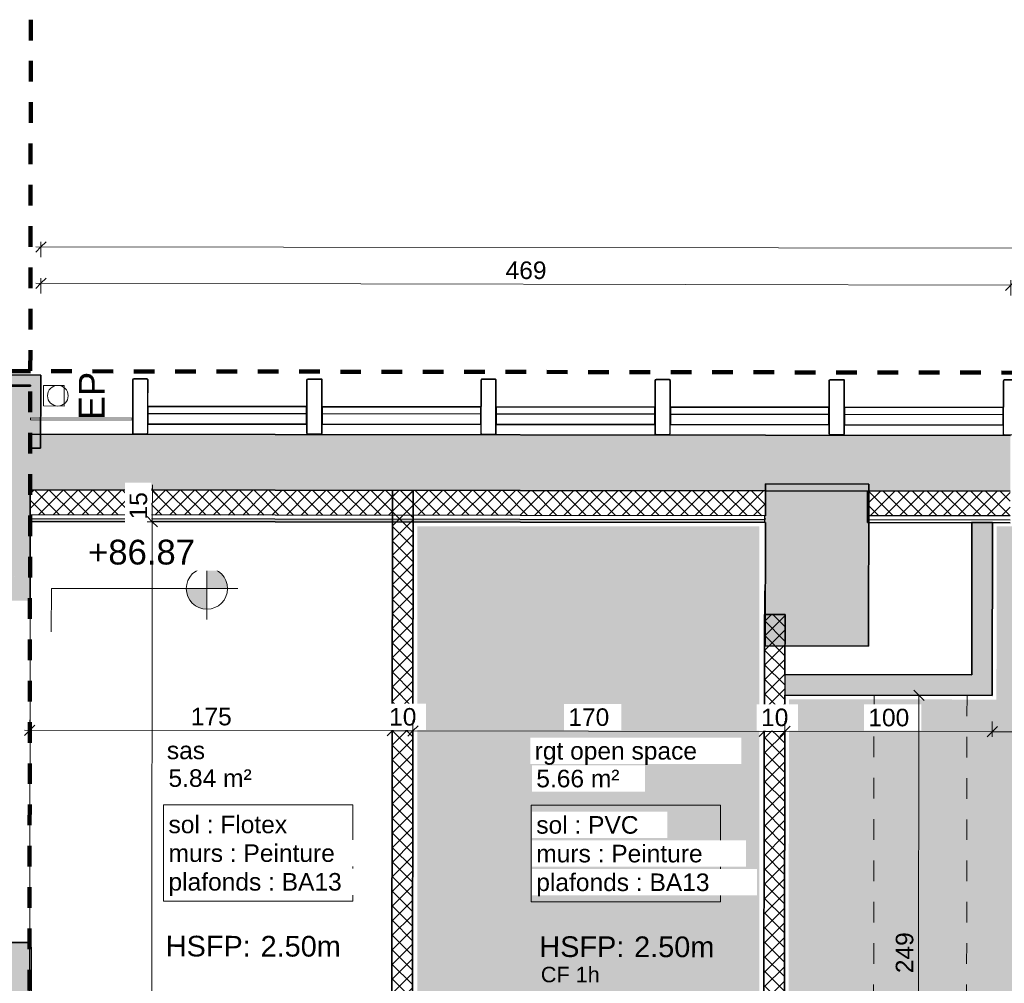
# Model space of a CAD drawing. Header units: metres. Extents: x 107 to 154, y -7 to 138.
# Tile 35 of 62: x 115.01 to 119.78, y 131.85 to 136.52. Entities that reach past the tile are written whole.
import ezdxf

# ---------------------------------------------------------------- set-up
doc = ezdxf.new("R2010")
doc.units = ezdxf.units.M
for name, pattern in [('Caché', [0.003, 0.002, -0.001]), ('Centre', [0.0125, 0.0025, -0.001875, 0.00625, -0.001875]), ('Tiret', [0.0025, 0.00125, -0.00125])]:
    doc.linetypes.add(name, pattern=pattern)
for name, color, linetype, lineweight in [('A-ANNO-DIMS', 7, 'Continuous', 20), ('A-ANNO-DIMS-50', 7, 'Continuous', 20), ('A-ANNO-NOTE', 7, 'Continuous', 20), ('A-AREA-IDEN', 7, 'Continuous', 20), ('A-DETL-GENF', 7, 'Continuous', 18), ('A-DETL-HDLN', 7, 'Caché', 18), ('A-FLOR', 7, 'Continuous', 18), ('A-GLAZ-CURT', 7, 'Continuous', 18), ('A-WALL', 7, 'Continuous', 18), ('C-TOPO', 7, 'Continuous', 18), ('G-ANNO-DIMS', 7, 'Continuous', 20), ('G-ANNO-TEXT', 7, 'Continuous', 20), ('I-WALL', 7, 'Continuous', 18), ('P-SANR-FIXT', 7, 'Continuous', 18), ('S-COLS', 7, 'Continuous', 18)]:
    doc.layers.add(name, color=color, linetype=linetype, lineweight=lineweight)
doc.layers.add('A-DETL', color=7, linetype='Continuous', lineweight=18, true_color=0x00a600)
doc.layers.add('A-WALL-PATT', color=7, linetype='Continuous', true_color=0x2a2a2a)
doc.styles.add('Arial_2', font='arial.ttf', dxfattribs={"height": 0.125})
doc.styles.add('Arial_4', font='arial.ttf', dxfattribs={"height": 0.075})
doc.styles.add('Arial_5', font='arial.ttf', dxfattribs={"height": 0.085})
doc.styles.add('Arial_6', font='arial.ttf', dxfattribs={"height": 0.1})
doc.styles.add('Arial_7', font='arial.ttf', dxfattribs={"height": 0.12})
doc.dimstyles.new('GRZRIG_Cotes_linéaires_-Arial_1_7', dxfattribs={"dimscale": 0.3048, "dimtxt": 0.086722, "dimasz": 0.164042, "dimexe": 0.082021, "dimexo": 0.0625, "dimgap": 8.2021e-05, "dimtad": 1, "dimdec": 0, "dimlfac": 100, "dimzin": 0, "dimdsep": 46, "dimtxsty": 'Arial_5', "dimblk1": 'OBLIQUE', "dimblk2": 'OBLIQUE', "dimsah": 1, "dimcen": 0.09, "dimdle": 0.082021, "dimazin": 0, "dimtfac": 1, "dimtdec": 4, "dimtix": 1, "dimtmove": 0, "dimatfit": 3, "dimfxl": 0.164042, "dimfxlon": 1, "dimtvp": 1, "dimtolj": 1, "dimtzin": 0, "dimarcsym": 2})
doc.dimstyles.new('GRZRIG_Cotes_linéaires_-Arial_1_7_op', dxfattribs={"dimscale": 0.3048, "dimtxt": 0.086722, "dimasz": 0.164042, "dimexe": 0.082021, "dimexo": 0.0625, "dimgap": 8.2021e-05, "dimtad": 1, "dimdec": 0, "dimlfac": 100, "dimzin": 0, "dimdsep": 46, "dimtxsty": 'Arial_5', "dimblk1": 'OBLIQUE', "dimblk2": 'OBLIQUE', "dimsah": 1, "dimcen": 0.09, "dimdle": 0.082021, "dimazin": 0, "dimtfac": 1, "dimtdec": 4, "dimtix": 1, "dimtmove": 0, "dimatfit": 3, "dimfxl": 0.164042, "dimfxlon": 1, "dimtvp": 1, "dimtfill": 1, "dimtolj": 1, "dimtzin": 0, "dimarcsym": 2})
pattern_1 = [(45, (0, 0), (-0.035355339, 0.035355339), []), (135, (0, 0), (-0.035355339, -0.035355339), [])]

# ---------------------------------------------------------------- blocks, each defined once
blk = doc.blocks.new('Profil creux rectangulaire RHS - 270x75RHS-5286565-DCE-R-1 Proj 50')
at = {"layer": 'S-COLS'}
for p, q in [((-0.0375, 0.129), (-0.0375, -0.129)), ((-0.0345, -0.129), (-0.0345, 0.129)), ((0.0315, 0.135), (-0.0315, 0.135)), ((-0.0315, 0.132), (0.0315, 0.132)), ((0.0345, 0.129), (0.0345, -0.129)), ((0.0375, 0.0002), (0.0375, 0.129)), ((0.0375, -0.129), (0.0375, -0.0848)), ((0.0315, -0.132), (-0.0315, -0.132))]:
    blk.add_line(p, q, dxfattribs=at)
for centre, radius, start, end in [((-0.0315, 0.129), 0.006, 90, 180), ((-0.0315, 0.129), 0.003, 90, 180), ((0.0315, 0.129), 0.006, 360, 90), ((0.0315, 0.129), 0.003, 0, 90), ((-0.0315, -0.129), 0.006, 180, 270), ((-0.0315, -0.129), 0.003, 180, 270), ((0.0315, -0.129), 0.006, 270, 360), ((0.0315, -0.129), 0.003, 270, 360)]:
    blk.add_arc(centre, radius, start, end, dxfattribs=at)
blk = doc.blocks.new('Profil creux rectangulaire RHS - 270x75RHS-V39-DCE-R-1 Proj 50')
at = {"layer": 'S-COLS'}
for p, q in [((-0.0375, 0.129), (-0.0375, 0)), ((-0.0345, -0.129), (-0.0345, 0.129)), ((0.0315, 0.135), (-0.0315, 0.135)), ((-0.0315, 0.132), (0.0315, 0.132)), ((0.0345, 0.129), (0.0345, -0.129)), ((0.0375, -0.129), (0.0375, 0.129)), ((-0.0375, -0.085), (-0.0375, -0.129)), ((0.0315, -0.132), (-0.0315, -0.132))]:
    blk.add_line(p, q, dxfattribs=at)
for centre, radius, start, end in [((-0.0315, 0.129), 0.006, 90, 180), ((-0.0315, 0.129), 0.003, 90, 180), ((0.0315, 0.129), 0.006, 360, 90), ((0.0315, 0.129), 0.003, 0, 90), ((-0.0315, -0.129), 0.006, 180, 270), ((-0.0315, -0.129), 0.003, 180, 270), ((0.0315, -0.129), 0.006, 270, 360), ((0.0315, -0.129), 0.003, 270, 360)]:
    blk.add_arc(centre, radius, start, end, dxfattribs=at)
blk = doc.blocks.new('Profil creux rectangulaire RHS - 270x75RHS-V40-DCE-R-1 Proj 50')
at = {"layer": 'S-COLS'}
for p, q in [((-0.0375, 0.129), (-0.0375, 0.0002)), ((-0.0345, -0.129), (-0.0345, 0.129)), ((0.0315, 0.135), (-0.0315, 0.135)), ((-0.0315, 0.132), (0.0315, 0.132)), ((0.0345, 0.129), (0.0345, -0.129)), ((0.0375, -0.129), (0.0375, 0.129)), ((-0.0375, -0.0848), (-0.0375, -0.129)), ((0.0315, -0.132), (-0.0315, -0.132))]:
    blk.add_line(p, q, dxfattribs=at)
for centre, radius, start, end in [((-0.0315, 0.129), 0.006, 90, 180), ((-0.0315, 0.129), 0.003, 90, 180), ((0.0315, 0.129), 0.006, 360, 90), ((0.0315, 0.129), 0.003, 0, 90), ((-0.0315, -0.129), 0.006, 180, 270), ((-0.0315, -0.129), 0.003, 180, 270), ((0.0315, -0.129), 0.006, 270, 360), ((0.0315, -0.129), 0.003, 270, 360)]:
    blk.add_arc(centre, radius, start, end, dxfattribs=at)
blk = doc.blocks.new('Panneau système - MAILLE-5184051-DCE-R-1 Proj 50')
at = {"layer": 'A-GLAZ-CURT'}
for p, q in [((0.2465, 0.005), (-0.2465, 0.005)), ((-0.2465, 0.005), (-0.2465, -0.005)), ((0.2465, -0.005), (0.2465, 0.005)), ((-0.2465, -0.005), (0.2465, -0.005))]:
    blk.add_line(p, q, dxfattribs=at)
blk = doc.blocks.new('Gouttière avec dauphin - Gouttière avec dauphin 13_2-4851836-DCE-R-1 Proj 50')
at = {"layer": 'P-SANR-FIXT', "linetype": 'Caché'}
for p, q in [((-0.05, -0.03), (-0.05, 0.07)), ((-0.05, 0.07), (0.05, 0.07)), ((0.05, 0.07), (0.05, -0.03)), ((0.05, -0.03), (-0.05, -0.03))]:
    blk.add_line(p, q, dxfattribs=at)
at = {"layer": 'P-SANR-FIXT'}
blk.add_circle((0, 0), 0.05, dxfattribs=at)
blk = doc.blocks.new('Cotes d_élévation - Cote d_élévation - Cible remplie-175860-DCE-R-1 Proj 50')
at = {"layer": 'G-ANNO-DIMS'}
h = blk.add_hatch(color=256, dxfattribs=at)
edge = h.paths.add_edge_path()
edge.add_line((0, 0), (-0.002, 0))
edge.add_arc((0, 0), 0.002, 90, 180, ccw=False)
edge.add_line((0, 0.002), (0, 0))
h = blk.add_hatch(color=256, dxfattribs=at)
edge = h.paths.add_edge_path()
edge.add_line((0, 0), (0.002, 0))
edge.add_arc((0, 0), 0.002, 270, 360, ccw=False)
edge.add_line((0, -0.002), (0, 0))
for p, q in [((0, -0.003), (0, 0.003)), ((-0.003, 0), (0.014, 0))]:
    blk.add_line(p, q, dxfattribs=at)
blk.add_circle((0, 0), 0.002, dxfattribs=at)
blk = doc.blocks.new('DIMBLOCK41-DCE-R-1 Proj 50')
at = {"layer": 'A-ANNO-DIMS-50'}
for p, q in [((115.0596, 133.0793), (115.0597, 133.1293)), ((115.0596, 133.0793), (115.0847, 133.1043)), ((116.814, 133.0768), (116.814, 133.1268)), ((116.814, 133.0768), (116.839, 133.1017)), ((115.0346, 133.0794), (116.814, 133.0768)), ((115.0596, 133.0793), (115.0346, 133.0544)), ((115.0596, 133.0793), (115.0596, 133.0543)), ((116.814, 133.0768), (116.7889, 133.0518)), ((116.814, 133.0768), (116.8139, 133.0518))]:
    blk.add_line(p, q, dxfattribs=at)
at = {"layer": 'A-ANNO-DIMS-50', "color": 0, "insert": (115.8389, 133.1886), "char_height": 0.085, "width": 0.23535, "attachment_point": 1, "rotation": 359.9159, "line_spacing_factor": 0.941778, "style": 'Arial_5', "bg_fill": 3, "box_fill_scale": 1.25, "bg_fill_color": 256, "bg_fill_true_color": 13158600, "bg_fill_transparency": 0}
blk.add_mtext('175', dxfattribs=at)
blk = doc.blocks.new('_Oblique')
at = {"color": 0, "linetype": 'ByBlock', "lineweight": -2}
blk.add_line((-0.5, -0.5), (0.5, 0.5), dxfattribs=at)
blk = doc.blocks.new('DIMBLOCK42-DCE-R-1 Proj 50')
at = {"layer": 'A-ANNO-DIMS-50'}
for p, q in [((116.814, 133.0768), (116.814, 133.1268)), ((116.814, 133.0768), (116.839, 133.1017)), ((116.914, 133.0766), (116.914, 133.1266)), ((116.914, 133.0766), (116.939, 133.1016)), ((116.814, 133.0768), (116.7889, 133.0518)), ((116.814, 133.0768), (116.8139, 133.0518)), ((116.814, 133.0768), (116.914, 133.0766)), ((116.914, 133.0766), (116.8889, 133.0517)), ((116.914, 133.0766), (116.9139, 133.0516))]:
    blk.add_line(p, q, dxfattribs=at)
at = {"layer": 'A-ANNO-DIMS-50', "color": 0, "insert": (116.7988, 133.1872), "char_height": 0.085, "width": 0.1569, "attachment_point": 1, "rotation": 359.9159, "line_spacing_factor": 0.941778, "style": 'Arial_5', "bg_fill": 3, "box_fill_scale": 1.25, "bg_fill_color": 256, "bg_fill_true_color": 13158600, "bg_fill_transparency": 0}
blk.add_mtext('10', dxfattribs=at)
blk = doc.blocks.new('DIMBLOCK43-DCE-R-1 Proj 50')
at = {"layer": 'A-ANNO-DIMS-50'}
for p, q in [((116.914, 133.0766), (116.914, 133.1266)), ((116.914, 133.0766), (116.939, 133.1016)), ((118.614, 133.0741), (118.614, 133.1241)), ((118.614, 133.0741), (118.639, 133.0991)), ((116.914, 133.0766), (116.8889, 133.0517)), ((116.914, 133.0766), (116.9139, 133.0516)), ((116.914, 133.0766), (118.614, 133.0741)), ((118.614, 133.0741), (118.5889, 133.0492)), ((118.614, 133.0741), (118.6139, 133.0491))]:
    blk.add_line(p, q, dxfattribs=at)
at = {"layer": 'A-ANNO-DIMS-50', "color": 0, "insert": (117.6661, 133.1859), "char_height": 0.085, "width": 0.23535, "attachment_point": 1, "rotation": 359.9159, "line_spacing_factor": 0.941778, "style": 'Arial_5', "bg_fill": 3, "box_fill_scale": 1.25, "bg_fill_color": 256, "bg_fill_true_color": 13158600, "bg_fill_transparency": 0}
blk.add_mtext('170', dxfattribs=at)
blk = doc.blocks.new('DIMBLOCK44-DCE-R-1 Proj 50')
at = {"layer": 'A-ANNO-DIMS-50'}
for p, q in [((118.614, 133.0741), (118.614, 133.1241)), ((118.614, 133.0741), (118.639, 133.0991)), ((118.714, 133.074), (118.714, 133.124)), ((118.714, 133.074), (118.739, 133.0989)), ((118.614, 133.0741), (118.5889, 133.0492)), ((118.614, 133.0741), (118.6139, 133.0491)), ((118.614, 133.0741), (118.714, 133.074)), ((118.714, 133.074), (118.6889, 133.049)), ((118.714, 133.074), (118.7139, 133.049))]:
    blk.add_line(p, q, dxfattribs=at)
at = {"layer": 'A-ANNO-DIMS-50', "color": 0, "insert": (118.5988, 133.1845), "char_height": 0.085, "width": 0.1569, "attachment_point": 1, "rotation": 359.9159, "line_spacing_factor": 0.941778, "style": 'Arial_5', "bg_fill": 3, "box_fill_scale": 1.25, "bg_fill_color": 256, "bg_fill_true_color": 13158600, "bg_fill_transparency": 0}
blk.add_mtext('10', dxfattribs=at)
blk = doc.blocks.new('DIMBLOCK45-DCE-R-1 Proj 50')
at = {"layer": 'A-ANNO-DIMS-50'}
for p, q in [((118.714, 133.074), (118.714, 133.124)), ((118.714, 133.074), (118.739, 133.0989)), ((119.7177, 133.0725), (119.7178, 133.1225)), ((119.7177, 133.0725), (119.7428, 133.0975)), ((118.714, 133.074), (118.6889, 133.049)), ((118.714, 133.074), (118.7139, 133.049)), ((118.714, 133.074), (119.7177, 133.0725)), ((119.7177, 133.0725), (119.6927, 133.0475)), ((119.7177, 133.0725), (119.7177, 133.0475))]:
    blk.add_line(p, q, dxfattribs=at)
at = {"layer": 'A-ANNO-DIMS-50', "color": 0, "insert": (119.1179, 133.1838), "char_height": 0.085, "width": 0.23535, "attachment_point": 1, "rotation": 359.9159, "line_spacing_factor": 0.941778, "style": 'Arial_5', "bg_fill": 3, "box_fill_scale": 1.25, "bg_fill_color": 256, "bg_fill_true_color": 13158600, "bg_fill_transparency": 0}
blk.add_mtext('100', dxfattribs=at)
blk = doc.blocks.new('DIMBLOCK46-DCE-R-1 Proj 50')
at = {"layer": 'A-ANNO-DIMS-50'}
for p, q in [((119.7177, 133.0725), (119.7178, 133.1225)), ((119.7177, 133.0725), (119.7428, 133.0975)), ((122.4219, 133.0685), (122.4219, 133.1185)), ((122.4219, 133.0685), (122.4469, 133.0935)), ((119.7177, 133.0725), (119.6927, 133.0475)), ((119.7177, 133.0725), (122.4219, 133.0685)), ((119.7177, 133.0725), (119.7177, 133.0475)), ((122.4219, 133.0685), (122.3968, 133.0436)), ((122.4219, 133.0685), (122.4218, 133.0435))]:
    blk.add_line(p, q, dxfattribs=at)
at = {"layer": 'A-ANNO-DIMS-50', "color": 0, "insert": (120.9719, 133.181), "char_height": 0.085, "width": 0.23535, "attachment_point": 1, "rotation": 359.9159, "line_spacing_factor": 0.941778, "style": 'Arial_5', "bg_fill": 3, "box_fill_scale": 1.25, "bg_fill_color": 256, "bg_fill_true_color": 13158600, "bg_fill_transparency": 0}
blk.add_mtext('270', dxfattribs=at)
blk = doc.blocks.new('DIMBLOCK60-DCE-R-1 Proj 50')
at = {"layer": 'A-ANNO-DIMS-50'}
for p, q in [((115.6529, 134.242), (115.6279, 134.267)), ((115.6529, 134.242), (115.6279, 134.242)), ((115.6529, 134.267), (115.6527, 134.089)), ((115.6529, 134.242), (115.6778, 134.2169)), ((115.6529, 134.242), (115.7029, 134.2419)), ((115.6527, 134.089), (115.6277, 134.114)), ((115.6527, 134.089), (115.6277, 134.089)), ((115.6527, 134.089), (115.6777, 134.0639)), ((115.6527, 134.089), (115.7027, 134.0889))]:
    blk.add_line(p, q, dxfattribs=at)
at = {"layer": 'A-ANNO-DIMS-50', "color": 0, "insert": (115.5424, 134.1001), "char_height": 0.085, "width": 0.1569, "attachment_point": 1, "rotation": 90, "line_spacing_factor": 0.941778, "style": 'Arial_5', "bg_fill": 3, "box_fill_scale": 1.25, "bg_fill_color": 256, "bg_fill_true_color": 13158600, "bg_fill_transparency": 0}
blk.add_mtext('15', dxfattribs=at)
blk = doc.blocks.new('DIMBLOCK61-DCE-R-1 Proj 50')
at = {"layer": 'A-ANNO-DIMS-50'}
for p, q in [((115.6527, 134.089), (115.6277, 134.114)), ((115.6527, 134.089), (115.6245, 111.187)), ((115.6527, 134.089), (115.6277, 134.089)), ((115.6527, 134.089), (115.6777, 134.0639)), ((115.6527, 134.089), (115.7027, 134.0889)), ((115.6245, 111.212), (115.5995, 111.237)), ((115.6245, 111.212), (115.5995, 111.212)), ((115.6245, 111.212), (115.6495, 111.1869)), ((115.6245, 111.212), (115.6745, 111.2119))]:
    blk.add_line(p, q, dxfattribs=at)
at = {"layer": 'A-ANNO-DIMS-50', "color": 0, "insert": (115.5282, 122.5197), "char_height": 0.085, "width": 0.3138, "attachment_point": 1, "rotation": 90, "line_spacing_factor": 0.941778, "style": 'Arial_5', "bg_fill": 3, "box_fill_scale": 1.25, "bg_fill_color": 256, "bg_fill_true_color": 13158600, "bg_fill_transparency": 0}
blk.add_mtext('2288', dxfattribs=at)
blk = doc.blocks.new('DIMBLOCK128-DCE-R-1 Proj 50')
at = {"layer": 'A-ANNO-DIMS-50'}
for p, q in [((119.8069, 135.2336), (115.0887, 135.2436)), ((115.1137, 135.2436), (115.0887, 135.2186)), ((115.1137, 135.2436), (115.1136, 135.1936)), ((115.1137, 135.2436), (115.1138, 135.2686)), ((115.1137, 135.2436), (115.1388, 135.2685)), ((119.8069, 135.2336), (119.807, 135.2586)), ((119.8069, 135.2336), (119.832, 135.2585)), ((119.8069, 135.2336), (119.7819, 135.2086)), ((119.8069, 135.2336), (119.8068, 135.1836))]:
    blk.add_line(p, q, dxfattribs=at)
at = {"layer": 'A-ANNO-DIMS-50', "color": 0, "insert": (117.3625, 135.3492), "char_height": 0.085, "width": 0.23535, "attachment_point": 1, "rotation": 359.8774, "line_spacing_factor": 0.941778, "style": 'Arial_5'}
blk.add_mtext('469', dxfattribs=at)
blk = doc.blocks.new('DIMBLOCK129-DCE-R-1 Proj 50')
at = {"layer": 'A-ANNO-DIMS-50'}
for p, q in [((115.1137, 135.4197), (115.1138, 135.4447)), ((115.1137, 135.4197), (115.1388, 135.4446)), ((136.325, 135.3885), (115.0887, 135.4197)), ((115.1137, 135.4197), (115.0887, 135.3947)), ((115.1137, 135.4197), (115.1136, 135.3697)), ((136.3, 135.3885), (136.2749, 135.3636)), ((136.3, 135.3885), (136.2999, 135.3385)), ((136.3, 135.3885), (136.325, 135.4135)), ((136.3, 135.3885), (136.3, 135.4135))]:
    blk.add_line(p, q, dxfattribs=at)
at = {"layer": 'A-ANNO-DIMS-50', "color": 0, "insert": (125.5763, 135.5147), "char_height": 0.085, "width": 0.3138, "attachment_point": 1, "rotation": 359.9159, "line_spacing_factor": 0.941778, "style": 'Arial_5'}
blk.add_mtext('2119', dxfattribs=at)
blk = doc.blocks.new('DIMBLOCK130-DCE-R-1 Proj 50')
at = {"layer": 'A-ANNO-DIMS-50'}
for p, q in [((119.3625, 133.2486), (119.3375, 133.2486)), ((119.3625, 133.2486), (119.3376, 133.2736)), ((119.3594, 130.7295), (119.3625, 133.2486)), ((119.3625, 133.2486), (119.3875, 133.2235)), ((119.3625, 133.2486), (119.4125, 133.2485)), ((119.3595, 130.7545), (119.3345, 130.7796)), ((119.3595, 130.7545), (119.3095, 130.7546)), ((119.3595, 130.7545), (119.3844, 130.7295)), ((119.3595, 130.7545), (119.3845, 130.7545))]:
    blk.add_line(p, q, dxfattribs=at)
at = {"layer": 'A-ANNO-DIMS-50', "color": 0, "insert": (119.2506, 131.9035), "char_height": 0.085, "width": 0.23535, "attachment_point": 1, "rotation": 90, "line_spacing_factor": 0.941778, "style": 'Arial_5'}
blk.add_mtext('249', dxfattribs=at)

msp = doc.modelspace()

# ---------------------------------------------------------------- hatches: boundary and pattern name
at = {"layer": 'A-DETL-GENF', "true_color": 0xcecee8}
h = msp.add_hatch(color=254, dxfattribs=at)
h.paths.add_polyline_path([(128.7351, 111.2207), (128.9052, 111.2207), (128.9052, 112.9142), (124.7895, 112.9142), (124.7895, 111.2207), (128.6179, 111.2207)])
h.paths.add_polyline_path([(118.5906, 130.7755), (118.5906, 134.0674), (116.9355, 134.0674), (116.9355, 130.7755), (117.469, 130.7755)])
h.paths.add_polyline_path([(134.4959, 130.782), (134.5007, 134.0457), (132.8345, 134.0478), (132.826, 130.7844), (133.1548, 130.784)])
at = {"layer": 'A-DETL-GENF', "true_color": 0x00ffff}
h = msp.add_hatch(color=4, dxfattribs=at)
h.paths.add_polyline_path([(125.7654, 130.4219), (128.8556, 130.5793), (128.8597, 133.3237), (127.8297, 133.3252), (127.8307, 134.054), (127.3635, 134.0545), (127.3631, 133.7738), (126.5497, 133.7748), (126.5497, 134.0555), (125.7707, 134.0565), (125.7655, 130.5119)])
h.paths.add_polyline_path([(125.6254, 130.4327), (125.6307, 134.0567), (124.8527, 134.0576), (124.8523, 133.7736), (124.039, 133.7749), (124.039, 134.0586), (123.5699, 134.0592), (123.5689, 133.3314), (122.5423, 133.3329), (122.5382, 130.5991), (125.6136, 130.4334)])
h.paths.add_polyline_path([(128.9956, 130.5864), (132.696, 130.7749), (132.7023, 133.2025), (131.6982, 133.204), (131.6995, 134.0487), (131.5795, 134.0487), (131.5791, 133.7675), (130.7657, 133.7685), (130.7657, 134.0487), (129.9088, 134.0487), (129.9084, 133.7673), (129.095, 133.7687), (129.095, 134.0487), (129.0007, 134.0487), (128.9977, 132.0273)])
h.paths.add_polyline_path([(122.3983, 130.6066), (122.4033, 134.0627), (122.3101, 134.0629), (122.3097, 133.7788), (121.4963, 133.7798), (121.4963, 134.0639), (120.6463, 134.0649), (120.6459, 133.7786), (119.8326, 133.78), (119.8326, 134.0659), (119.7392, 134.066), (119.738, 133.2281), (118.7342, 133.2296), (118.7306, 130.7753), (119.2823, 130.7745), (122.2954, 130.6122)])
at = {"layer": 'A-DETL-GENF', "true_color": 0xff0000}
h = msp.add_hatch(color=1, dxfattribs=at)
h.paths.add_polyline_path([(115.058, 131.859), (115.0583, 132.0515), (114.7583, 132.052), (114.7579, 131.8594), (114.8331, 131.9343), (114.907, 131.8602), (114.9831, 131.9341), (115.0558, 131.8611)])
h.paths.add_polyline_path([(115.0603, 133.7061), (115.0606, 133.8986), (114.9855, 133.8237), (114.9096, 133.8979), (114.8354, 133.8239), (114.7605, 133.8991), (114.7603, 133.7065), (115.0558, 133.7061)])
at = {"layer": 'A-WALL-PATT'}
h = msp.add_hatch(color=256, dxfattribs=at)
h.paths.add_polyline_path([(115.1127, 134.7492), (115.1128, 134.7992), (108.718, 134.8159), (108.718, 134.7659), (115.0627, 134.7494)])
h.paths.add_polyline_path([(107.4182, 134.7693), (107.4182, 134.8193), (106.6099, 134.8214), (106.6099, 134.7714)])
h = msp.add_hatch(color=256, dxfattribs=at)
h.paths.add_polyline_path([(115.062, 134.4447), (115.0627, 134.7447), (108.7177, 134.7612), (108.7169, 134.4612), (115.0558, 134.4447)])
h.paths.add_polyline_path([(107.4172, 134.4646), (107.418, 134.7646), (106.6099, 134.7667), (106.6099, 134.4667), (106.9512, 134.4658)])
at = {"layer": 'A-WALL-PATT', "lineweight": 18}
msp.add_hatch(color=256, dxfattribs=at).paths.add_polyline_path([(115.112, 134.4446), (115.1127, 134.7492), (115.0627, 134.7492), (115.0622, 134.4447)])
at = {"layer": 'A-WALL-PATT'}
h = msp.add_hatch(color=256, dxfattribs=at)
h.paths.add_polyline_path([(136.3481, 134.2165), (136.3481, 134.4865), (131.6007, 134.4923), (131.6007, 134.2223), (136.1713, 134.2167)])
h.paths.add_polyline_path([(129.0704, 134.2254), (129.0704, 134.4954), (127.3907, 134.4975), (127.3907, 134.2275), (128.9317, 134.2256)])
h.paths.add_polyline_path([(124.0204, 134.2316), (124.0207, 134.5016), (122.3353, 134.5037), (122.335, 134.2337), (123.502, 134.2323)])
h.paths.add_polyline_path([(119.805, 134.2368), (119.8054, 134.5068), (115.0622, 134.5127), (115.0621, 134.2427), (119.2789, 134.2375)])
h = msp.add_hatch(color=256, dxfattribs=at)
h.paths.add_polyline_path([(115.0331, 110.9127), (115.0332, 110.9189), (114.7332, 110.9194), (114.7332, 110.9131), (114.7542, 110.913)])
h.paths.add_polyline_path([(114.7709, 133.898), (114.7714, 134.243), (115.0619, 134.243), (115.0621, 134.4447), (114.7621, 134.4455), (114.7616, 133.8981)])
h = msp.add_hatch(color=256, dxfattribs=at)
h.paths.add_polyline_path([(115.0332, 110.9189), (115.0592, 132.0516), (115.0583, 132.0515), (115.058, 131.859), (114.9831, 131.9341), (114.907, 131.8602), (114.8328, 131.9341), (114.759, 131.8605), (114.7332, 110.9194), (115.0331, 110.9189)])
h.paths.add_polyline_path([(115.0612, 133.7061), (115.0619, 134.2427), (114.7714, 134.2427), (114.7709, 133.898), (114.7616, 133.898), (114.8354, 133.8239), (114.9096, 133.8979), (114.9857, 133.8239), (115.0606, 133.898), (115.0606, 133.7061)])
at = {"layer": 'A-WALL-PATT', "lineweight": 18, "true_color": 0x7e7e7e}
h = msp.add_hatch(dxfattribs=at)
h.set_pattern_fill('FP_1', color=8, style=0, pattern_type=2)
h.set_pattern_definition(pattern_1)
h.paths.add_polyline_path([(118.62, 134.1183), (118.6203, 134.2383), (115.0619, 134.2427), (115.0617, 134.1227), (118.6155, 134.1183)])
at = {"layer": 'A-WALL-PATT', "lineweight": 18}
h = msp.add_hatch(dxfattribs=at)
h.set_pattern_fill('FP_1', style=0, pattern_type=2)
h.set_pattern_definition(pattern_1)
h.paths.add_polyline_path([(116.9106, 130.758), (116.9157, 134.2404), (116.8157, 134.2405), (116.8106, 130.7581)])
at = {"layer": 'A-WALL-PATT'}
for points in [[(119.1183, 133.4866), (119.1203, 134.2377), (118.6203, 134.2383), (118.6183, 133.4879), (118.6756, 133.4877)], [(119.1203, 134.2377), (119.1204, 134.2706), (118.6204, 134.2719), (118.6203, 134.2383), (118.6756, 134.2382)]]:
    msp.add_hatch(color=256, dxfattribs=at).paths.add_polyline_path(points)
at = {"layer": 'A-WALL-PATT', "lineweight": 18, "true_color": 0x7e7e7e}
h = msp.add_hatch(dxfattribs=at)
h.set_pattern_fill('FP_1', color=8, style=0, pattern_type=2)
h.set_pattern_definition(pattern_1)
h.paths.add_polyline_path([(122.9757, 134.1129), (122.9758, 134.2329), (122.335, 134.2337), (122.335, 134.1137), (122.8987, 134.113)])
h.paths.add_polyline_path([(119.8049, 134.1168), (119.8048, 134.2368), (119.1139, 134.2377), (119.1138, 134.1177), (119.8048, 134.1168)])
at = {"layer": 'A-WALL-PATT', "true_color": 0xc0c0c0}
for points in [[(118.6155, 134.0853), (118.6155, 134.0983), (115.0617, 134.1027), (115.0617, 134.0897), (117.469, 134.0867)], [(119.718, 133.2481), (119.7192, 134.086), (119.6192, 134.086), (119.6181, 133.2483)], [(119.618, 133.2483), (119.6181, 133.3483), (118.7144, 133.3496), (118.7142, 133.2496)]]:
    msp.add_hatch(color=9, dxfattribs=at).paths.add_polyline_path(points)
at = {"layer": 'A-WALL-PATT', "lineweight": 18}
h = msp.add_hatch(dxfattribs=at)
h.set_pattern_fill('FP_1', style=0, pattern_type=2)
h.set_pattern_definition(pattern_1)
h.paths.add_polyline_path([(118.7106, 130.7553), (118.7142, 133.6395), (118.6148, 133.6397), (118.6106, 130.7555), (118.6756, 130.7554)])
h.paths.add_polyline_path([(118.6199, 134.0853), (118.62, 134.1183), (118.6155, 134.1183), (118.6155, 134.0853)])

# ---------------------------------------------------------------- linework, layer by layer
at = {"layer": 'A-AREA-IDEN', "color": 251, "true_color": 0x505050, "flags": 128}
for points in [[(115.706, 132.7185), (116.6225, 132.7185), (116.6225, 132.2515), (115.706, 132.2515)], [(117.486, 132.7164), (118.4025, 132.7164), (118.4025, 132.2494), (117.486, 132.2494)]]:
    msp.add_lwpolyline(points, close=True, dxfattribs=at)
at = {"layer": 'A-DETL', "color": 5, "linetype": 'Tiret', "lineweight": 100, "true_color": 0x0000ff}
msp.add_line((115.0647, 136.5194), (115.0126, 101.0196), dxfattribs=at)
at = {"layer": 'A-DETL', "color": 1, "linetype": 'Centre', "lineweight": 100, "true_color": 0xff0000}
msp.add_line((114.7626, 134.8181), (135.3825, 134.7878), dxfattribs=at)
at = {"layer": 'A-DETL-HDLN'}
for p, q in [((119.1455, 133.249), (119.1435, 131.6773)), ((119.5955, 133.2483), (119.5934, 131.6596))]:
    msp.add_line(p, q, dxfattribs=at)
at = {"layer": 'A-FLOR'}
for p, q in [((115.0592, 132.0288), (115.0687, 132.0287)), ((115.0687, 132.0287), (115.0671, 130.7607))]:
    msp.add_line(p, q, dxfattribs=at)
at = {"layer": 'A-WALL', "lineweight": 35}
for p, q in [((115.1128, 134.7992), (108.718, 134.8159)), ((115.0627, 134.7447), (108.7177, 134.7612)), ((108.7179, 134.7659), (115.0627, 134.7494)), ((115.1127, 134.7492), (115.1128, 134.7992)), ((115.0627, 134.7494), (115.0627, 134.7447)), ((115.112, 134.4446), (115.1127, 134.7492)), ((115.6316, 134.5621), (115.6317, 134.6471)), ((115.6317, 134.6471), (116.3994, 134.6462)), ((116.3993, 134.5612), (116.3994, 134.6462)), ((116.4744, 134.5609), (116.4745, 134.6459)), ((116.4745, 134.6459), (117.2421, 134.645)), ((117.242, 134.56), (117.2421, 134.645)), ((117.317, 134.5599), (117.3171, 134.6449)), ((117.3171, 134.6449), (118.0848, 134.644)), ((118.0847, 134.559), (118.0848, 134.644)), ((118.1597, 134.5589), (118.1598, 134.6439)), ((118.1598, 134.6439), (118.9275, 134.6429)), ((118.9274, 134.5579), (118.9275, 134.6429)), ((119.0024, 134.5578), (119.0025, 134.6428)), ((119.0025, 134.6428), (119.7701, 134.6419)), ((119.77, 134.5569), (119.7701, 134.6419)), ((116.3993, 134.5612), (115.6316, 134.5621)), ((117.242, 134.56), (116.4744, 134.5609)), ((118.0847, 134.559), (117.317, 134.5599)), ((118.9274, 134.5579), (118.1597, 134.5589)), ((119.77, 134.5569), (119.0024, 134.5578)), ((115.0622, 134.5127), (119.8054, 134.5068)), ((115.062, 134.4447), (115.112, 134.4446)), ((115.0619, 134.2427), (119.805, 134.2368)), ((118.6204, 134.2719), (118.6203, 134.2383)), ((118.6204, 134.2719), (119.1204, 134.2706)), ((119.1183, 133.4866), (119.1204, 134.2706)), ((115.0612, 133.7061), (115.0617, 134.0897)), ((118.6183, 133.4879), (118.6199, 134.0853)), ((115.0602, 133.7061), (115.0612, 133.7061)), ((118.6183, 133.4879), (119.1183, 133.4866)), ((114.7592, 132.052), (115.0592, 132.0516)), ((115.0592, 132.0516), (115.0576, 130.7607))]:
    msp.add_line(p, q, dxfattribs=at)
at = {"layer": 'A-WALL', "lineweight": 25}
for p, q in [((116.3993, 134.6112), (115.6316, 134.6121)), ((117.2421, 134.61), (116.4744, 134.6109)), ((118.0848, 134.609), (117.3171, 134.6099)), ((118.9274, 134.6079), (118.1598, 134.6089)), ((119.7701, 134.6069), (119.0024, 134.6078)), ((118.62, 134.1183), (115.0617, 134.1227)), ((118.6155, 134.0983), (115.0617, 134.1027)), ((118.6155, 134.1183), (118.6155, 134.0853)), ((119.8048, 134.0968), (119.1137, 134.0977)), ((119.8049, 134.1168), (119.1138, 134.1177)), ((118.7144, 133.3496), (118.7142, 133.2496))]:
    msp.add_line(p, q, dxfattribs=at)
at = {"layer": 'A-WALL'}
msp.add_line((115.0612, 133.7061), (115.0592, 132.0516), dxfattribs=at)
at = {"layer": 'C-TOPO'}
msp.add_line((115.0584, 134.7494), (115.0584, 134.7447), dxfattribs=at)
at = {"layer": 'G-ANNO-DIMS'}
for p, q in [((115.1639, 133.5563), (115.1642, 133.7655)), ((115.1642, 133.7655), (115.917, 133.7655))]:
    msp.add_line(p, q, dxfattribs=at)
at = {"layer": 'I-WALL', "lineweight": 35}
for p, q in [((115.0617, 134.0897), (115.0619, 134.2427)), ((116.8106, 130.7581), (116.8157, 134.2405)), ((116.9157, 134.2404), (116.9104, 130.658)), ((118.62, 134.1183), (118.6203, 134.2383)), ((119.1137, 134.0847), (119.1139, 134.2377)), ((115.0617, 134.0897), (118.6199, 134.0853)), ((119.1137, 134.0847), (119.8048, 134.0838)), ((119.6181, 133.3483), (119.6192, 134.0862)), ((119.6192, 134.0862), (119.7192, 134.086)), ((119.7192, 134.086), (119.718, 133.2481)), ((118.6104, 130.6555), (118.6148, 133.6397)), ((118.6148, 133.6397), (118.7148, 133.6395)), ((118.7148, 133.6395), (118.7144, 133.3496)), ((118.7144, 133.3496), (119.6181, 133.3483)), ((118.7142, 133.2496), (118.7106, 130.7553)), ((119.718, 133.2481), (118.7142, 133.2496))]:
    msp.add_line(p, q, dxfattribs=at)
at = {"layer": 'I-WALL'}
for p, q in [((118.6148, 133.6397), (118.615, 133.7545)), ((118.615, 133.7545), (118.619, 133.7544))]:
    msp.add_line(p, q, dxfattribs=at)

# ---------------------------------------------------------------- block references
at = {"layer": 'A-GLAZ-CURT', "rotation": 179.9158716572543}
msp.add_blockref('Panneau système - MAILLE-5184051-DCE-R-1 Proj 50', (115.3089, 134.5863), dxfattribs=at)
at = {"layer": 'G-ANNO-DIMS', "extrusion": (0, 0, -1), "xscale": 49.99999999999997, "yscale": 49.99999999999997, "zscale": 49.99999999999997}
msp.add_blockref('Cotes d_élévation - Cote d_élévation - Cible remplie-175860-DCE-R-1 Proj 50', (-115.917, 133.7655), dxfattribs=at)
at = {"layer": 'P-SANR-FIXT', "rotation": 89.85075817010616}
msp.add_blockref('Gouttière avec dauphin - Gouttière avec dauphin 13_2-4851836-DCE-R-1 Proj 50', (115.1954, 134.6991), dxfattribs=at)
at = {"layer": 'S-COLS', "rotation": 359.9294002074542}
for name, p in [('Profil creux rectangulaire RHS - 270x75RHS-5286565-DCE-R-1 Proj 50', (115.5942, 134.647)), ('Profil creux rectangulaire RHS - 270x75RHS-V40-DCE-R-1 Proj 50', (116.4369, 134.646)), ('Profil creux rectangulaire RHS - 270x75RHS-V39-DCE-R-1 Proj 50', (117.2795, 134.645)), ('Profil creux rectangulaire RHS - 270x75RHS-V39-DCE-R-1 Proj 50', (118.1222, 134.6439)), ('Profil creux rectangulaire RHS - 270x75RHS-V39-DCE-R-1 Proj 50', (118.9649, 134.6429)), ('Profil creux rectangulaire RHS - 270x75RHS-V39-DCE-R-1 Proj 50', (119.8075, 134.6418))]:
    msp.add_blockref(name, p, dxfattribs=at)

# ---------------------------------------------------------------- texts
at = {"layer": 'A-ANNO-NOTE', "insert": (115.2967, 134.5817), "char_height": 0.125, "width": 0.280591, "attachment_point": 1, "rotation": 89.8508, "style": 'Arial_2'}
msp.add_mtext('EP', dxfattribs=at)
at = {"layer": 'A-AREA-IDEN', "color": 251, "true_color": 0x505050, "char_height": 0.085, "attachment_point": 1, "style": 'Arial_5', "bg_fill": 3, "box_fill_scale": 1.25, "bg_fill_color": 256, "bg_fill_true_color": 13158600, "bg_fill_transparency": 0}
for s, insert, width in [('sas', (115.7231, 133.0246), 0.224472), ('5.84 m²', (115.731, 132.8905), 0.505063)]:
    msp.add_mtext(s, dxfattribs=dict(at, insert=insert, width=width))
at = {"layer": 'G-ANNO-TEXT', "lineweight": 50, "char_height": 0.1, "attachment_point": 1, "rotation": 359.9159, "style": 'Arial_6'}
for s, insert, width in [('HSFP:', (115.7178, 132.0848), 0.509072), (' 2.50m', (116.1379, 132.0842), 0.529114), ('HSFP:', (117.5258, 132.0821), 0.509072), (' 2.50m', (117.9458, 132.0815), 0.529114)]:
    msp.add_mtext(s, dxfattribs=dict(at, insert=insert, width=width))
at = {"layer": 'G-ANNO-TEXT', "color": 1, "true_color": 0xff0000, "insert": (117.5038, 131.9346), "char_height": 0.075, "width": 0.388818, "attachment_point": 1, "rotation": 359.9159, "style": 'Arial_4'}
msp.add_mtext(' CF 1h', dxfattribs=at)

# ---------------------------------------------------------------- dimensions: what is measured, and where the dimension line sits
at = {"layer": 'A-ANNO-DIMS'}
for base, p1, p2, angle, override, picture, middle in [((115.1137, 135.4197), (136.2999, 135.3385), (115.1136, 135.3697), 359.9159, {"dimpost": '<>', "dimfxl": 21.186286}, 'DIMBLOCK129-DCE-R-1 Proj 50', (125.7069, 135.4475)), ((115.1137, 135.2436), (119.8068, 135.1836), (115.1136, 135.1936), 359.8774, {"dimpost": '<>', "dimfxl": 4.693178}, 'DIMBLOCK128-DCE-R-1 Proj 50', (117.4604, 135.282))]:
    dim = msp.add_linear_dim(base=base, p1=p1, p2=p2, angle=angle, dimstyle='GRZRIG_Cotes_linéaires_-Arial_1_7', override=override, dxfattribs=at)
    dim.commit()
    dim.dimension.update_dxf_attribs({"geometry": picture, "text_midpoint": middle})

# ---------------------------------------------------------------- next in the draw order: texts
at = {"layer": 'A-AREA-IDEN', "color": 251, "true_color": 0x505050, "char_height": 0.085, "attachment_point": 1, "style": 'Arial_5', "bg_fill": 3, "box_fill_scale": 1.25, "bg_fill_color": 256, "bg_fill_true_color": 13158600, "bg_fill_transparency": 0}
for s, insert, width in [('5.66 m²', (117.511, 132.8883), 0.505063), ('sol : Flotex', (115.731, 132.6661), 0.697468), ('sol : PVC', (117.511, 132.6639), 0.613291), ('murs : Peinture', (115.731, 132.5272), 0.994092), ('murs : Peinture', (117.511, 132.525), 0.994092), ('plafonds : BA13', (115.731, 132.3883), 1.046202), ('plafonds : BA13', (117.511, 132.3861), 1.046202)]:
    msp.add_mtext(s, dxfattribs=dict(at, insert=insert, width=width))
at = {"layer": 'G-ANNO-DIMS', "insert": (115.3418, 134.0019), "char_height": 0.12, "width": 0.618513, "attachment_point": 1, "line_spacing_factor": 0.941778, "style": 'Arial_7', "bg_fill": 3, "box_fill_scale": 1.25, "bg_fill_color": 256, "bg_fill_true_color": 13158600, "bg_fill_transparency": 0}
msp.add_mtext('+86.87', dxfattribs=at)

# ---------------------------------------------------------------- next in the draw order: dimensions: what is measured, and where the dimension line sits
at = {"layer": 'A-ANNO-DIMS'}
for base, p1, p2, angle, override, picture, middle in [((115.6527, 134.089), (115.7029, 134.2419), (115.7027, 134.0889), 89.9294, {"dimpost": '<>', "dimfxl": 0.153}, 'DIMBLOCK60-DCE-R-1 Proj 50', (115.6094, 134.1655)), ((116.814, 133.0768), (115.0597, 133.1293), (116.814, 133.1268), 359.9159, {"dimpost": '<>', "dimfxl": 1.754321}, 'DIMBLOCK41-DCE-R-1 Proj 50', (115.9369, 133.1215))]:
    dim = msp.add_linear_dim(base=base, p1=p1, p2=p2, angle=angle, dimstyle='GRZRIG_Cotes_linéaires_-Arial_1_7_op', override=override, dxfattribs=at)
    dim.commit()
    dim.dimension.update_dxf_attribs({"geometry": picture, "text_midpoint": middle})

# ---------------------------------------------------------------- next in the draw order: texts
at = {"layer": 'A-AREA-IDEN', "color": 251, "true_color": 0x505050, "insert": (117.5032, 133.0225), "char_height": 0.085, "width": 0.978059, "attachment_point": 1, "style": 'Arial_5', "bg_fill": 3, "box_fill_scale": 1.25, "bg_fill_color": 256, "bg_fill_true_color": 13158600, "bg_fill_transparency": 0}
msp.add_mtext('rgt open space', dxfattribs=at)

# ---------------------------------------------------------------- next in the draw order: dimensions: what is measured, and where the dimension line sits
at = {"layer": 'A-ANNO-DIMS'}
for base, p1, p2, angle, override, picture, middle in [((115.6245, 111.212), (115.7027, 134.0889), (115.6745, 111.2119), 89.9294, {"dimpost": '<>', "dimfxl": 22.877003}, 'DIMBLOCK61-DCE-R-1 Proj 50', (115.5952, 122.6505)), ((116.914, 133.0766), (116.814, 133.1268), (116.914, 133.1266), 359.9159, {"dimpost": '<>', "dimfxl": 0.1}, 'DIMBLOCK42-DCE-R-1 Proj 50', (116.864, 133.1201))]:
    dim = msp.add_linear_dim(base=base, p1=p1, p2=p2, angle=angle, dimstyle='GRZRIG_Cotes_linéaires_-Arial_1_7_op', override=override, dxfattribs=at)
    dim.commit()
    dim.dimension.update_dxf_attribs({"geometry": picture, "text_midpoint": middle})

# ---------------------------------------------------------------- next in the draw order: dimensions: what is measured, and where the dimension line sits
dim = msp.add_linear_dim(base=(118.614, 133.0741), p1=(116.914, 133.1266), p2=(118.614, 133.1241), angle=359.9159, dimstyle='GRZRIG_Cotes_linéaires_-Arial_1_7_op', override={"dimpost": '<>', "dimfxl": 1.7}, dxfattribs=at)
dim.commit()
dim.dimension.update_dxf_attribs({"geometry": 'DIMBLOCK43-DCE-R-1 Proj 50', "text_midpoint": (117.764, 133.1188)})

# ---------------------------------------------------------------- next in the draw order: dimensions: what is measured, and where the dimension line sits
dim = msp.add_linear_dim(base=(118.714, 133.074), p1=(118.614, 133.1241), p2=(118.714, 133.124), angle=359.9159, dimstyle='GRZRIG_Cotes_linéaires_-Arial_1_7_op', override={"dimpost": '<>', "dimfxl": 0.1}, dxfattribs=at)
dim.commit()
dim.dimension.update_dxf_attribs({"geometry": 'DIMBLOCK44-DCE-R-1 Proj 50', "text_midpoint": (118.664, 133.1175)})

# ---------------------------------------------------------------- next in the draw order: dimensions: what is measured, and where the dimension line sits
dim = msp.add_linear_dim(base=(119.7177, 133.0725), p1=(118.714, 133.124), p2=(119.7178, 133.1225), angle=359.9159, dimstyle='GRZRIG_Cotes_linéaires_-Arial_1_7_op', override={"dimpost": '<>', "dimfxl": 1.003759}, dxfattribs=at)
dim.commit()
dim.dimension.update_dxf_attribs({"geometry": 'DIMBLOCK45-DCE-R-1 Proj 50', "text_midpoint": (119.2159, 133.1167)})

# ---------------------------------------------------------------- next in the draw order: dimensions: what is measured, and where the dimension line sits
for base, p1, p2, angle, dimstyle, override, picture, middle in [((119.3625, 133.2486), (119.3095, 130.7546), (119.4125, 133.2485), 89.9294, 'GRZRIG_Cotes_linéaires_-Arial_1_7', {"dimpost": '<>', "dimfxl": 2.496032}, 'DIMBLOCK130-DCE-R-1 Proj 50', (119.3176, 132.0016)), ((122.4219, 133.0685), (119.7178, 133.1225), (122.4219, 133.1185), 359.9159, 'GRZRIG_Cotes_linéaires_-Arial_1_7_op', {"dimpost": '<>', "dimfxl": 2.704149}, 'DIMBLOCK46-DCE-R-1 Proj 50', (121.0699, 133.1139))]:
    dim = msp.add_linear_dim(base=base, p1=p1, p2=p2, angle=angle, dimstyle=dimstyle, override=override, dxfattribs=at)
    dim.commit()
    dim.dimension.update_dxf_attribs({"geometry": picture, "text_midpoint": middle})

doc.saveas('drawing.dxf')
